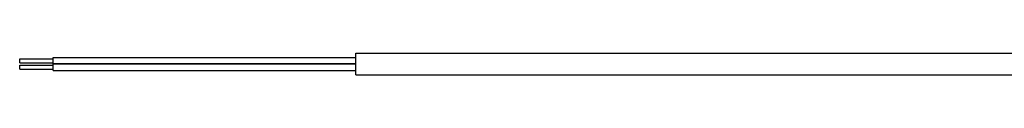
# Model space of a CAD drawing. Header units: millimetres. Extents: x -262 to 104, y -100 to 100.
# Tile 1 of 4: x -262 to -79, y -87 to -83. Entities that reach past the tile are written whole.
import ezdxf

# ---------------------------------------------------------------- set-up
doc = ezdxf.new("R2010")
doc.units = ezdxf.units.MM
doc.layers.add('MAIN-1', color=7, linetype='Continuous')
doc.layers.add('MAIN-2', color=7, linetype='Continuous')

msp = doc.modelspace()

# ---------------------------------------------------------------- linework, layer by layer
at = {"layer": 'MAIN-1'}
for p, q in [((-262, -84.4), (-262, -84.04)), ((-262, -84.04), (-255.75, -84.04)), ((-255.75, -84.4), (-255.75, -83.8)), ((-255.75, -83.8), (-199.5, -83.8)), ((-199.5, -85), (-199.5, -83)), ((-199.5, -83), (-31, -83)), ((-262, -84.76), (-262, -84.4)), ((-262, -84.76), (-255.75, -84.76)), ((-262, -85.6), (-262, -85.24)), ((-262, -85.24), (-255.75, -85.24)), ((-262, -85.96), (-262, -85.6)), ((-262, -85.96), (-255.75, -85.96)), ((-255.75, -85), (-255.75, -84.4)), ((-255.75, -85), (-199.5, -85)), ((-255.75, -85.6), (-255.75, -85)), ((-255.75, -86.2), (-255.75, -85.6)), ((-199.5, -87), (-199.5, -85)), ((-255.75, -86.2), (-199.5, -86.2)), ((-199.5, -87), (-31, -87))]:
    msp.add_line(p, q, dxfattribs=at)
at = {"layer": 'MAIN-2'}
msp.add_line((-199.5, -85), (-255.75, -85), dxfattribs=at)

doc.saveas('drawing.dxf')
